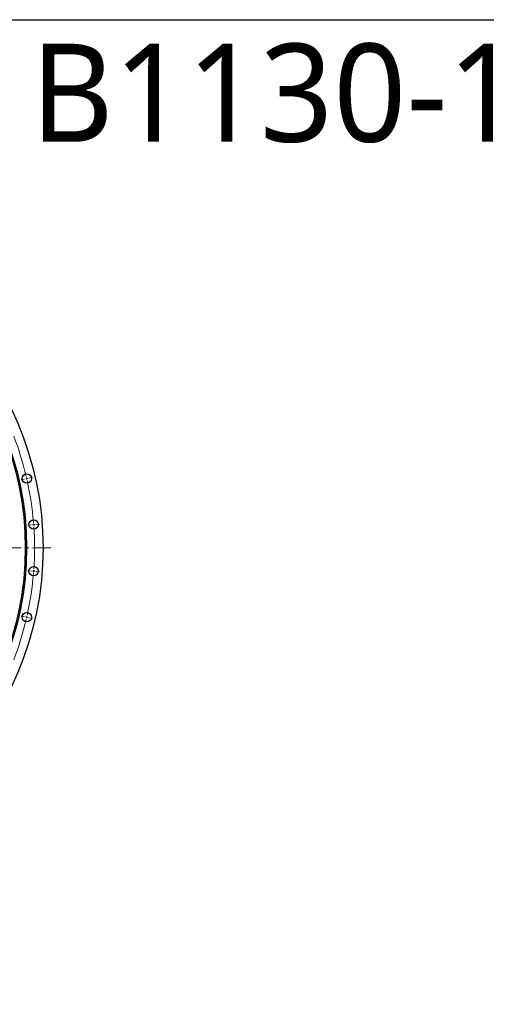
# Model space of a CAD drawing. Header units: millimetres. Extents: x 164 to 6553, y 4648 to 9635.
# Tile 9 of 15: x 2260 to 3353, y 7328 to 9635. Entities that reach past the tile are written whole.
import ezdxf

# ---------------------------------------------------------------- set-up
doc = ezdxf.new("R2010")
doc.units = ezdxf.units.MM
doc.header["$LTSCALE"] = 20
doc.linetypes.add('CENTER', pattern=[10.16, 6.35, -1.27, 1.27, -1.27])

msp = doc.modelspace()

# ---------------------------------------------------------------- linework, layer by layer
at = {"color": 0, "linetype": 'Continuous', "lineweight": 18}
for p, q in [((2276.7, 8559.5), (2274.3, 8558.9)), ((2276.7, 8559.5), (2279.1, 8560)), ((2281.6, 8560.6), (2289.9, 8562.5)), ((2271.8, 8558.3), (2263.5, 8556.5)), ((2288, 8451.2), (2279.5, 8450.6)), ((2293, 8451.6), (2290.5, 8451.4)), ((2293, 8451.6), (2295.5, 8451.8)), ((2298, 8451.9), (2306.4, 8452.6)), ((2288, 8342.8), (2279.5, 8343.5)), ((2293, 8342.5), (2290.5, 8342.7)), ((2293, 8342.5), (2295.5, 8342.3)), ((2298, 8342.1), (2306.4, 8341.5)), ((2271.8, 8235.7), (2263.5, 8237.6)), ((2276.7, 8234.6), (2274.3, 8235.1)), ((2276.7, 8234.6), (2279.1, 8234)), ((2281.6, 8233.5), (2289.9, 8231.6))]:
    msp.add_line(p, q, dxfattribs=at)
at = {"linetype": 'CENTER', "lineweight": 18, "ltscale": 0.35}
msp.add_line((796.7, 8397), (2333.4, 8397), dxfattribs=at)
msp.add_lwpolyline([(164.1, 9634.6), (6552.9, 9634.6), (6552.9, 4648.5), (164.1, 4648.5)], close=True)
at = {"lineweight": 25}
for centre, radius in [((1565, 8397), 750), ((1565, 8397), 711.5), ((1565, 8397), 708.5), ((2276.7, 8559.5), 11), ((2293, 8451.6), 11), ((2293, 8342.5), 11), ((2276.7, 8234.6), 11)]:
    msp.add_circle(centre, radius, dxfattribs=at)
at = {"color": 0, "linetype": 'Continuous', "lineweight": 18}
for start, end in [(13.2496, 21.0361), (12.8571, 13.0534), (12.6609, 12.8571), (4.6782, 12.4647), (4.2857, 4.4819), (4.0895, 4.2857), (356.1067, 3.8933), (347.5353, 355.3218), (355.5181, 355.7143), (355.7143, 355.9105), (347.1429, 347.3391), (338.9639, 346.7504), (346.9466, 347.1429)]:
    msp.add_arc((1565, 8397), 730, start, end, dxfattribs=at)

# ---------------------------------------------------------------- texts
at = {"insert": (2285.6, 9578.5), "char_height": 230, "width": 1063.213, "attachment_point": 1}
msp.add_mtext('{\\fYu Gothic Medium|b0|i0|c0|p0;\\C1;B1130-1-1500AC}', dxfattribs=at)

doc.saveas('drawing.dxf')
